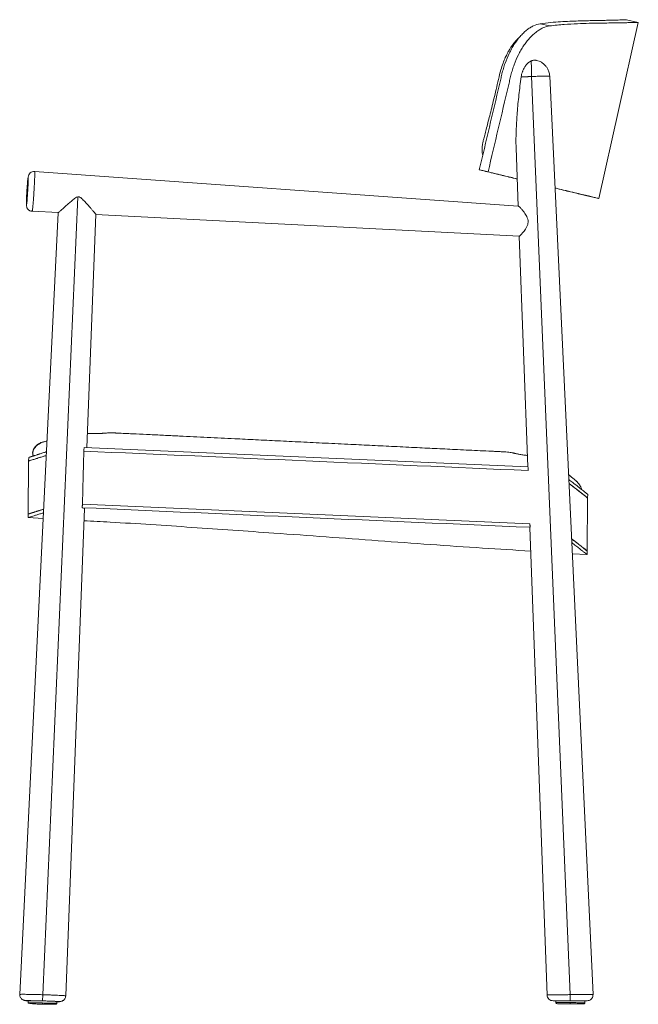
# Model space of a CAD drawing. Header units: millimetres. Extents: x -34 to 480, y -23 to 794.
import ezdxf

# ---------------------------------------------------------------- set-up
doc = ezdxf.new("R2010")
doc.units = ezdxf.units.MM

msp = doc.modelspace()

# ---------------------------------------------------------------- linework, layer by layer
at = {"color": 7, "linetype": 'Continuous', "lineweight": 15}
for p, q in [((479.89, 791.76), (470.02, 793.98)), ((398.41, 790.6), (406.36, 788.81)), ((447.08, 645.61), (479.83, 791.76)), ((391.34, 746.82), (423.27, -15.1)), ((442.33, -14.98), (406.39, 747.17)), ((378.43, 687.7), (380.21, 639.34)), ((-21.07, 667.68), (-22.11, 667.98)), ((380.29, 639.33), (-21.15, 668)), ((347.94, 669.42), (355.25, 667.78)), ((355.68, 667.62), (348.37, 669.26)), ((-14.34, -15.17), (14.67, 647.01)), ((437.27, 647.81), (447.14, 645.6)), ((-1.6, 633.77), (-33.42, -14.92)), ((-24.37, 635.26), (-24.1, 635.14)), ((-24.1, 635.14), (-23.06, 635.31)), ((-23.17, 635), (-1.44, 633.89)), ((-1.6, 633.78), (-1.6, 633.77)), ((22.26, 438.82), (29.72, 632.21)), ((29.42, 632.31), (381.16, 614.3)), ((381.12, 614.3), (388.14, 422.79)), ((388.33, 422.79), (19.92, 438.92)), ((-26.11, 427.73), (-26.41, 383.73)), ((-26.11, 427.73), (-25.96, 430.73)), ((437.52, 353.04), (437.8, 397.05)), ((437.97, 400.04), (437.8, 397.05)), ((4.72, -16.1), (20.31, 388.27)), ((18.57, 391.97), (389.94, 375.7)), ((-26.56, 380.73), (-26.41, 383.73)), ((-14.04, 380.05), (-26.56, 380.73)), ((389.99, 372.5), (404.21, -15.4)), ((437.52, 353.04), (437.35, 350.05)), ((437.35, 350.05), (425.08, 350.82)), ((-14.47, -20.28), (-14.34, -15.17)), ((423.27, -15.1), (423.27, -20.22)), ((-26.56, -20.15), (-26.58, -21.92)), ((-14.59, -23.03), (-14.4, -23.03)), ((-9.11, -23.07), (-8.79, -23.08)), ((-2.58, -22.13), (-2.57, -20.78)), ((411.48, -20.22), (411.47, -21.62)), ((423.46, -22.72), (423.47, -21.72)), ((435.47, -21.83), (435.48, -20.22))]:
    msp.add_line(p, q, dxfattribs=at)
at = {"color": 7, "linetype": 'Continuous', "lineweight": 15, "flags": 128}
msp.add_lwpolyline([(-26.56, -20.27), (-26.92, -20.23), (-27.06, -20.19), (-26.83, -20.16), (-26.26, -20.14), (-25.34, -20.13), (-24.12, -20.14), (-22.62, -20.15), (-20.89, -20.17), (-18.97, -20.21), (-16.93, -20.25), (-14.83, -20.3), (-12.71, -20.36), (-10.65, -20.42), (-8.7, -20.49), (-6.92, -20.56), (-5.36, -20.62), (-4.06, -20.69), (-3.07, -20.74), (-2.4, -20.8), (-2.09, -20.84), (-2.14, -20.88), (-2.54, -20.9), (-2.57, -20.9)], dxfattribs=at)
at = {"color": 7, "linetype": 'Continuous', "lineweight": 15}
msp.add_arc((-21.51, 663.02), 5, 85.92839, 176.50544, dxfattribs=at)
for points, knots in [([(470, 793.96), (470, 793.96), (470.02, 793.96), (469.3, 793.93), (467.93, 793.88), (465.88, 793.81), (463.19, 793.71), (460.4, 793.63), (457.22, 793.54), (453.65, 793.46), (448.72, 793.35), (443.15, 793.24), (436.94, 793.11), (430.22, 792.93), (423.06, 792.67), (415.45, 792.26), (407.3, 791.69), (401.37, 790.96), (398.41, 790.6)], [0, 0, 0, 0, 0.041571, 0.108589, 0.175492, 0.242511, 0.309414, 0.376317, 0.409763, 0.476666, 0.543628, 0.61059, 0.678038, 0.745486, 0.808843, 0.872198, 0.936103, 1, 1, 1, 1]), ([(398.41, 790.6), (396.58, 790.34), (394.72, 789.76), (391.9, 788.42), (390.96, 787.89), (389.06, 786.68), (388.13, 786.01), (386.29, 784.52), (385.38, 783.72), (383.59, 781.98), (382.71, 781.04), (380.11, 778.06), (378.49, 775.88), (376.22, 772.36), (375.49, 771.14), (374.43, 769.25), (374.08, 768.61), (373.41, 767.32), (373.08, 766.67), (371.49, 763.38), (370.35, 760.65), (369.09, 757.12), (368.84, 756.41), (368.37, 754.97), (368.14, 754.25), (367.49, 752.07), (367.09, 750.61), (366.64, 748.76), (366.56, 748.39), (366.38, 747.66), (366.12, 746.55), (365.51, 743.97), (359.42, 718.13), (353.51, 693.04), (347.94, 669.42)], [0, 0, 0, 0, 0.0625, 0.0625, 0.09375, 0.09375, 0.125, 0.125, 0.15625, 0.15625, 0.1875, 0.1875, 0.25, 0.25, 0.28125, 0.28125, 0.296875, 0.296875, 0.3125, 0.3125, 0.375, 0.375, 0.390625, 0.390625, 0.40625, 0.40625, 0.4375, 0.4375, 0.445313, 0.445313, 0.453125, 0.46875, 0.5, 1, 1, 1, 1]), ([(406.36, 788.81), (404.53, 788.58), (402.67, 788.03), (399.84, 786.75), (398.89, 786.24), (397.46, 785.37), (396.99, 785.06), (396.04, 784.41), (395.57, 784.07), (393.24, 782.28), (391.43, 780.59), (389.24, 778.17), (388.8, 777.67), (387.94, 776.65), (387.52, 776.12), (386.28, 774.52), (385.48, 773.41), (383.93, 771.09), (383.18, 769.9), (381.74, 767.41), (381.04, 766.12), (379.07, 762.19), (377.89, 759.47), (376.34, 755.24), (375.86, 753.81), (375.18, 751.63), (374.97, 750.9), (374.56, 749.43), (374.36, 748.69), (373.99, 747.21), (373.82, 746.47), (373.47, 744.98), (372.94, 742.76), (366.81, 716.77), (360.85, 691.54), (355.25, 667.78)], [0, 0, 0, 0, 0.0625, 0.0625, 0.09375, 0.09375, 0.109375, 0.109375, 0.125, 0.125, 0.1875, 0.1875, 0.203125, 0.203125, 0.21875, 0.21875, 0.25, 0.25, 0.28125, 0.28125, 0.3125, 0.3125, 0.375, 0.375, 0.40625, 0.40625, 0.421875, 0.421875, 0.4375, 0.4375, 0.453125, 0.453125, 0.46875, 0.5, 1, 1, 1, 1]), ([(479.78, 791.78), (479.76, 791.77), (479.7, 791.77), (478.8, 791.74), (477.24, 791.69), (474.99, 791.63), (472.07, 791.55), (468.49, 791.46), (464.28, 791.38), (459.46, 791.3), (453.99, 791.23), (447.31, 791.13), (439.22, 790.98), (429.44, 790.67), (420.36, 790.18), (412.56, 789.55), (408.43, 789.06), (406.36, 788.81)], [0, 0, 0, 0, 0.055464, 0.122909, 0.189889, 0.256868, 0.324312, 0.391756, 0.457988, 0.524219, 0.590908, 0.657596, 0.742458, 0.827584, 0.9136, 0.956801, 1, 1, 1, 1]), ([(381.8, 779.97), (381.7, 779.89), (381.07, 779.36), (379.85, 778.17), (378.17, 776.36), (376.54, 774.38), (375.19, 772.55), (374.25, 771.16), (373.49, 769.98), (372.5, 768.35), (371.11, 765.86), (369.37, 762.27), (367.5, 757.71), (365.51, 751.7), (363.83, 744.32), (361.94, 736.24), (360.06, 728.39), (358.28, 721.14), (356.62, 714.52), (355.08, 708.53), (353.69, 703.14), (352.46, 698.46), (351.59, 695.14), (350.98, 692.73), (350.63, 690.91), (350.42, 689.05), (350.32, 687.44), (350.29, 685.64), (350.38, 683.51), (350.61, 681.98), (350.73, 681.24)], [0, 0, 0, 0, 0.004145, 0.025285, 0.050451, 0.07966, 0.102138, 0.117302, 0.128674, 0.143774, 0.173762, 0.212262, 0.259045, 0.314042, 0.390483, 0.470962, 0.547094, 0.616988, 0.680818, 0.738729, 0.790836, 0.837238, 0.875233, 0.887123, 0.909747, 0.92704, 0.939561, 0.956179, 0.978812, 1, 1, 1, 1]), ([(395.4, 760.14), (395.19, 760.2), (394.41, 760.4), (393.26, 760.34), (392.16, 760.12), (391.59, 759.95), (391.27, 759.83), (391.11, 759.77), (391.02, 759.73)], [0, 0, 0, 0, 0.1534712, 0.5705357, 0.7842998, 0.8920155, 0.9459907, 1, 1, 1, 1]), ([(406.39, 747.17), (406.24, 748.4), (405.97, 750.64), (404.68, 753.41), (403.37, 755.23), (402.3, 756.36), (401.52, 757.1), (400.91, 757.64), (399.65, 758.54), (397.81, 759.56), (396.18, 759.92), (395.39, 760.1)], [0, 0, 0, 0, 0.198781, 0.363631, 0.486857, 0.576601, 0.612815, 0.661683, 0.731268, 0.870456, 1, 1, 1, 1]), ([(382.64, 746.42), (382.74, 747.18), (382.89, 747.93), (383.25, 749.4), (383.47, 750.13), (383.85, 751.21), (383.99, 751.56), (384.28, 752.25), (384.43, 752.58), (384.91, 753.57), (385.26, 754.2), (385.83, 755.1), (386.03, 755.39), (386.43, 755.94), (386.63, 756.21), (387.27, 756.97), (387.71, 757.44), (388.4, 758.07), (388.63, 758.26), (389.1, 758.63), (389.34, 758.8), (390.05, 759.27), (390.53, 759.53), (391.02, 759.73)], [0, 0, 0, 0, 0.125, 0.125, 0.25, 0.25, 0.3125, 0.3125, 0.375, 0.375, 0.5, 0.5, 0.5625, 0.5625, 0.625, 0.625, 0.75, 0.75, 0.8125, 0.8125, 0.875, 0.875, 1, 1, 1, 1]), ([(391.34, 746.82), (391.31, 748.08), (391.28, 749.41), (391.23, 751.39), (391.21, 752.05), (391.18, 753.33), (391.16, 753.96), (391.14, 755.16), (391.12, 755.73), (391.1, 756.78), (391.08, 757.27), (391.06, 758.15), (391.05, 758.54), (391.04, 759.22), (391.03, 759.5), (391.02, 759.73)], [0, 0, 0, 0, 0.25, 0.25, 0.375, 0.375, 0.5, 0.5, 0.625, 0.625, 0.75, 0.75, 0.875, 0.875, 1, 1, 1, 1]), ([(382.64, 746.42), (382, 741.47), (380.71, 731.56), (379.38, 717.31), (378.64, 705.85), (378.37, 697.22), (378.29, 691.85), (378.43, 688.72), (378.47, 687.7)], [0, 0, 0, 0, 0.250617, 0.501781, 0.723227, 0.834372, 0.945726, 1, 1, 1, 1]), ([(391.34, 746.82), (391.21, 746.82), (390.92, 746.8), (390.45, 746.78), (389.89, 746.76), (389.24, 746.73), (388.49, 746.7), (387.66, 746.66), (386.78, 746.62), (385.92, 746.58), (385.12, 746.55), (384.4, 746.51), (383.74, 746.48), (383.16, 746.45), (382.81, 746.43), (382.64, 746.42)], [0, 0, 0, 0, 0.041507, 0.092432, 0.153089, 0.223829, 0.305023, 0.397051, 0.500271, 0.599404, 0.692637, 0.779593, 0.85996, 0.933492, 1, 1, 1, 1]), ([(-27.91, 640.3), (-27.95, 640.3), (-27.98, 640.61), (-27.99, 641.76), (-27.97, 643.48), (-27.86, 646.03), (-27.73, 648.82), (-27.64, 650.33), (-27.46, 653.34), (-27.36, 654.85), (-27.15, 657.63), (-26.94, 660.18), (-26.76, 661.88), (-26.61, 663.03), (-26.54, 663.33), (-26.5, 663.32)], [0, 0, 0, 0, 0.125, 0.125, 0.25, 0.375, 0.375, 0.5, 0.5, 0.625, 0.625, 0.75, 0.875, 0.875, 1, 1, 1, 1]), ([(-26.5, 663.32), (-26.45, 663.32), (-26.42, 663.02), (-26.41, 661.86), (-26.43, 660.15), (-26.54, 657.59), (-26.67, 654.8), (-26.76, 653.3), (-26.94, 650.28), (-27.04, 648.78), (-27.25, 646), (-27.46, 643.44), (-27.64, 641.74), (-27.8, 640.59), (-27.86, 640.3), (-27.91, 640.3)], [0, 0, 0, 0, 0.125, 0.125, 0.25, 0.375, 0.375, 0.5, 0.5, 0.625, 0.625, 0.75, 0.875, 0.875, 1, 1, 1, 1]), ([(-21.15, 668), (-21.12, 668), (-21.08, 667.99), (-21.07, 667.68), (-21.07, 667.68)], [0, 0, 0, 0, 0.99872, 1, 1, 1, 1]), ([(348.37, 669.26), (348.28, 669.29), (348.14, 669.33), (348, 669.39), (347.94, 669.42)], [-7.7922728, -7.7922728, -7.7922728, -7.7922728, -7.3719817, -7.0945118, -7.0945118, -7.0945118, -7.0945118]), ([(348.37, 669.26), (352.61, 668.23), (361.08, 666.17), (371.37, 663.68), (377.14, 662.28), (379.38, 661.74)], [0, 0, 0, 0, 0.378901, 0.757791, 1, 1, 1, 1]), ([(355.68, 667.62), (359.9, 666.6), (368.23, 664.58), (375.7, 662.77), (379.38, 661.88)], [0, 0, 0, 0, 0.506864, 1, 1, 1, 1]), ([(410.77, 654.32), (413.21, 653.73), (418.6, 652.43), (425.62, 650.75), (432.12, 649.19), (437.5, 647.91), (441.74, 646.89), (444.8, 646.16), (446.53, 645.75), (447.25, 645.58), (447.06, 645.62), (447.04, 645.62)], [0, 0, 0, 0, 0.1037943, 0.2287733, 0.3536582, 0.4821179, 0.610679, 0.7391411, 0.865121, 0.9911939, 1, 1, 1, 1]), ([(410.78, 654.17), (413.08, 653.62), (417.84, 652.47), (423.72, 651.06), (428.26, 649.97), (431.55, 649.18), (434.16, 648.56), (436.14, 648.08), (437.25, 647.82), (437.21, 647.83), (437.2, 647.83)], [0, 0, 0, 0, 0.135432, 0.28041, 0.42528, 0.530479, 0.635843, 0.776614, 0.917482, 1, 1, 1, 1]), ([(14.67, 647.01), (14.04, 646.73), (12.27, 645.93), (9.87, 643.77), (7.08, 641.44), (4.47, 639.12), (2.39, 637.28), (0.82, 635.89), (-0.22, 634.98), (-0.98, 634.3), (-1.42, 633.9), (-1.62, 633.73), (-1.58, 633.76), (-1.57, 633.77)], [0, 0, 0, 0, 0.0712458, 0.2020622, 0.3358521, 0.4664756, 0.6009781, 0.6850607, 0.7711483, 0.8418858, 0.9145632, 0.9853722, 1, 1, 1, 1]), ([(29.69, 632.21), (29.69, 632.22), (29.75, 632.26), (29.21, 633.01), (27.99, 634.55), (26.4, 636.43), (24.53, 638.6), (22.17, 641.25), (19.86, 643.76), (17.88, 645.68), (16.63, 646.7), (15.46, 647.11), (14.93, 647.04), (14.67, 647.01)], [0, 0, 0, 0, 0.0253395, 0.1555941, 0.2924487, 0.398234, 0.5070195, 0.654053, 0.805245, 0.8748731, 0.9448491, 0.9728398, 1, 1, 1, 1]), ([(-23.17, 635), (-23.77, 635.03), (-24.4, 635.17), (-25.31, 635.59), (-25.6, 635.76), (-26.15, 636.17), (-26.41, 636.4), (-26.88, 636.92), (-27.08, 637.21), (-27.42, 637.8), (-27.56, 638.12), (-27.87, 639.06), (-27.94, 639.71), (-27.91, 640.3)], [0, 0, 0, 0, 0.25, 0.25, 0.375, 0.375, 0.5, 0.5, 0.625, 0.625, 0.75, 0.75, 1, 1, 1, 1]), ([(381.16, 614.3), (381.23, 614.32), (381.36, 614.37), (381.95, 614.89), (383.15, 616.14), (384.8, 618.12), (386.3, 620.23), (387.48, 622.25), (388.39, 624.68), (388.5, 627.32), (387.84, 629.61), (386.9, 631.53), (385.71, 633.4), (384.32, 635.25), (383.01, 636.79), (381.96, 637.93), (381.01, 638.86), (380.48, 639.29), (380.32, 639.33), (380.29, 639.33)], [0, 0, 0, 0, 0.043385, 0.088184, 0.175695, 0.271488, 0.328416, 0.386924, 0.45051, 0.514708, 0.569851, 0.620482, 0.672426, 0.739954, 0.809437, 0.856568, 0.904847, 0.983948, 1, 1, 1, 1]), ([(387.79, 432.32), (387.43, 432.37), (385.85, 432.56), (383.2, 432.94), (380.84, 433.35), (379.37, 433.64), (378.67, 433.78), (378, 433.93), (377.33, 434.09), (376.66, 434.24), (375.79, 434.46), (374.53, 434.74), (372.44, 435.04), (370.07, 435.27), (367.9, 435.39), (366.09, 435.48), (364.53, 435.55), (362.95, 435.63), (361.35, 435.7), (359.72, 435.78), (355.47, 435.98), (348.74, 436.31), (339.36, 436.76), (327.49, 437.33), (313.13, 438.02), (295.63, 438.88), (277.66, 439.75), (259.29, 440.65), (240.19, 441.59), (220.46, 442.54), (200.2, 443.53), (180.93, 444.47), (162.61, 445.36), (146.94, 446.13), (133.57, 446.79), (122.17, 447.35), (110.7, 447.91), (99.11, 448.47), (87.11, 449.05), (75.09, 449.62), (62.87, 450.2), (53.8, 450.63), (48.43, 450.88), (46.96, 450.95), (46.25, 450.98), (44.76, 451.04), (42.56, 451.09), (40.12, 451.08), (38.6, 451), (37.73, 450.91), (37.02, 450.85), (36.32, 450.79), (35.6, 450.75), (34.02, 450.66), (31.66, 450.58), (28.45, 450.53), (26.18, 450.53), (24.57, 450.54), (23.62, 450.54), (22.99, 450.55), (22.71, 450.55)], [0, 0, 0, 0, 0.0032238, 0.0137565, 0.02519, 0.0278809, 0.0306169, 0.0334054, 0.0362627, 0.039164, 0.0421098, 0.0483055, 0.0549958, 0.0619934, 0.0680871, 0.0721545, 0.0762723, 0.0804322, 0.0846521, 0.088935, 0.0932796, 0.118276, 0.1421726, 0.167423, 0.212194, 0.2557213, 0.3059237, 0.3543731, 0.401073, 0.4571386, 0.5105809, 0.5614248, 0.6096604, 0.6554931, 0.6853485, 0.7153939, 0.7456287, 0.7760538, 0.8070452, 0.8404874, 0.8711313, 0.9037482, 0.9122245, 0.9136625, 0.9153358, 0.9178646, 0.9254548, 0.9328527, 0.9401698, 0.9442371, 0.9478239, 0.9513054, 0.9546953, 0.9579938, 0.9722964, 0.9825642, 0.9914382, 0.9944019, 0.9975787, 1, 1, 1, 1]), ([(-11.61, 444.25), (-13.07, 443.92), (-15.59, 443.35), (-18.73, 441.54), (-20.94, 439.44), (-22.39, 437), (-22.84, 434.74), (-22.73, 433.14), (-22.36, 432.57), (-22.27, 432.43)], [0, 0, 0, 0, 0.246524, 0.425874, 0.592864, 0.747313, 0.887212, 0.972428, 1, 1, 1, 1]), ([(-10.89, 444.41), (-11.41, 444.27), (-12.49, 444), (-13.96, 443.53), (-15.25, 443.05), (-16.3, 442.59), (-17.09, 442.2), (-17.66, 441.87), (-18.07, 441.62), (-18.35, 441.43), (-18.55, 441.28), (-18.63, 441.22), (-18.67, 441.18), (-18.74, 441.13), (-18.83, 441.06), (-18.97, 440.93), (-19.19, 440.75), (-19.62, 440.35), (-20.22, 439.72), (-21.14, 438.59), (-21.85, 437.36), (-22.36, 436.08), (-22.63, 434.93), (-22.68, 433.82), (-22.51, 432.78), (-22.21, 432.24), (-22.06, 431.96)], [0, 0, 0, 0, 0.122201, 0.247877, 0.35481, 0.442906, 0.512075, 0.551489, 0.580211, 0.598302, 0.603474, 0.605177, 0.605844, 0.606419, 0.609327, 0.6116, 0.615653, 0.62293, 0.640205, 0.659596, 0.708147, 0.74972, 0.799525, 0.858073, 0.925731, 1, 1, 1, 1]), ([(-10.88, 444.42), (-11.02, 444.39), (-11.37, 444.32), (-11.62, 444.26), (-11.6, 444.27), (-11.59, 444.27)], [0, 0, 0, 0, 0.296544, 0.746947, 1, 1, 1, 1]), ([(-11.33, 435.37), (-11.4, 435.34), (-11.55, 435.3), (-11.85, 435.2), (-12.16, 435.1), (-12.69, 434.93), (-13.65, 434.63), (-15.05, 434.18), (-16.22, 433.81), (-16.91, 433.59), (-17.15, 433.51), (-17.39, 433.44), (-17.63, 433.36), (-17.86, 433.29), (-18.1, 433.21), (-18.32, 433.14), (-18.55, 433.07), (-18.88, 432.97), (-19.58, 432.74), (-20.28, 432.52), (-20.8, 432.36), (-21.03, 432.29), (-21.21, 432.23), (-21.39, 432.17), (-21.56, 432.12), (-21.73, 432.06), (-21.9, 432.01), (-22.06, 431.96), (-22.22, 431.91), (-22.38, 431.86), (-22.53, 431.81), (-22.68, 431.76), (-22.86, 431.71), (-23.01, 431.66), (-23.15, 431.62), (-23.28, 431.57), (-23.42, 431.53), (-23.54, 431.49), (-23.67, 431.45), (-23.79, 431.41), (-23.91, 431.37), (-24.03, 431.34), (-24.14, 431.3), (-24.25, 431.27), (-24.35, 431.24), (-24.46, 431.2), (-24.58, 431.16), (-24.67, 431.13), (-24.77, 431.11), (-24.85, 431.08), (-24.94, 431.05), (-25.02, 431.03), (-25.1, 431), (-25.17, 430.98), (-25.24, 430.95), (-25.31, 430.93), (-25.38, 430.91), (-25.44, 430.89), (-25.5, 430.88), (-25.55, 430.86), (-25.6, 430.84), (-25.65, 430.83), (-25.69, 430.81), (-25.74, 430.8), (-25.78, 430.79), (-25.81, 430.77), (-25.86, 430.76), (-25.94, 430.74), (-25.95, 430.73), (-25.96, 430.73)], [0, 0, 0, 0, 0.0073344, 0.0153671, 0.0314325, 0.0394652, 0.0715961, 0.1358586, 0.2001281, 0.2161935, 0.2242262, 0.232259, 0.2483244, 0.2563571, 0.2643898, 0.2804552, 0.2884879, 0.2965206, 0.3286515, 0.392914, 0.4089794, 0.4170121, 0.4330776, 0.4411103, 0.449143, 0.4652084, 0.4732411, 0.4812738, 0.4973392, 0.5053719, 0.5134046, 0.52947, 0.5375027, 0.5535682, 0.5616009, 0.5696336, 0.585699, 0.5937317, 0.6017644, 0.6178298, 0.6258625, 0.6338952, 0.6499606, 0.6579933, 0.666026, 0.6820915, 0.6901242, 0.7061896, 0.7142223, 0.722255, 0.7383204, 0.7463531, 0.7543858, 0.7704512, 0.778484, 0.7865167, 0.8025821, 0.8106148, 0.8186475, 0.8347129, 0.8427456, 0.8507783, 0.8668437, 0.8748764, 0.8909419, 0.8989746, 0.9070073, 0.9391382, 1, 1, 1, 1]), ([(19.68, 435.94), (19.55, 430.37), (19.41, 424.8), (19.27, 419.24), (19.16, 414.69), (19.04, 410.15), (18.93, 405.6), (18.81, 401.06), (18.69, 396.51), (18.57, 391.97)], [0, 0, 0, 0, 0.01671019, 0.01671019, 0.01671019, 0.03034945, 0.03034945, 0.03034945, 0.04398871, 0.04398871, 0.04398871, 0.04398871]), ([(19.92, 438.92), (19.9, 438.67), (19.88, 438.43), (19.86, 438.18), (19.83, 437.8), (19.8, 437.43), (19.77, 437.06), (19.74, 436.69), (19.71, 436.31), (19.68, 435.94)], [0, 0, 0, 0, 0.000750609, 0.000750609, 0.000750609, 0.001876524, 0.001876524, 0.001876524, 0.003002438, 0.003002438, 0.003002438, 0.003002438]), ([(-25.66, 427.87), (-25.7, 427.86), (-26.08, 427.74), (-26.09, 427.74), (-26.11, 427.73)], [0, 0, 0, 0, 0.123002, 1, 1, 1, 1]), ([(-25.25, 428), (-25.36, 427.97), (-25.61, 427.89), (-25.64, 427.88), (-25.66, 427.87)], [0, 0, 0, 0, 0.435967, 1, 1, 1, 1]), ([(-11.48, 432.37), (-11.75, 432.28), (-13.33, 431.78), (-15.74, 431.01), (-18.67, 430.08), (-21.23, 429.27), (-23.33, 428.61), (-24.71, 428.17), (-25.12, 428.04), (-25.25, 428)], [0, 0, 0, 0, 0.03578, 0.201472, 0.367448, 0.533424, 0.724996, 0.916568, 1, 1, 1, 1]), ([(-11.48, 432.37), (-12.36, 432.09), (-14.36, 431.45), (-17.67, 430.4), (-21.2, 429.28), (-22.94, 428.73), (-23.81, 428.46)], [0, 0, 0, 0, 0.151834, 0.345644, 0.672656, 1, 1, 1, 1]), ([(388.5, 419.81), (388.47, 420.31), (388.44, 420.8), (388.42, 421.3), (388.4, 421.55), (388.39, 421.8), (388.37, 422.04), (388.36, 422.29), (388.34, 422.54), (388.33, 422.79)], [0, 0, 0, 0, 0.001506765, 0.001506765, 0.001506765, 0.00226015, 0.00226015, 0.00226015, 0.003013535, 0.003013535, 0.003013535, 0.003013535]), ([(433.02, 403.95), (433, 404.03), (432.94, 404.29), (432.71, 404.92), (432.37, 405.71), (432.02, 406.42), (431.73, 406.94), (431.45, 407.44), (431.17, 407.88), (430.91, 408.26), (430.67, 408.59), (430.44, 408.91), (430.1, 409.33), (429.72, 409.78), (429.28, 410.26), (428.88, 410.66), (428.44, 411.08), (427.48, 411.98), (425.94, 413.31), (423.95, 414.91), (422.57, 415.98), (421.99, 416.44)], [0, 0, 0, 0, 0.0120088, 0.0421706, 0.0641319, 0.0728989, 0.0803325, 0.0871723, 0.0923874, 0.0981386, 0.1051163, 0.1137176, 0.1241546, 0.1503921, 0.184588, 0.2358429, 0.2917568, 0.3480875, 0.5812411, 0.8222644, 1, 1, 1, 1]), ([(437.97, 400.04), (437.97, 400.04), (437.95, 400.06), (437.57, 400.36), (436.23, 401.43), (433.75, 403.38), (430.19, 406.16), (426.38, 409.13), (423.31, 411.46), (422.18, 412.31)], [0, 0, 0, 0, 0.033661, 0.168319, 0.348234, 0.528222, 0.70814, 0.892869, 1, 1, 1, 1]), ([(437.8, 397.05), (437.75, 397.08), (437.66, 397.16), (436.92, 397.75), (435.72, 398.7), (434.17, 399.93), (432.39, 401.33), (430.49, 402.82), (428.31, 404.52), (425.83, 406.44), (423.83, 407.99), (422.57, 408.94), (422.33, 409.13)], [0, 0, 0, 0, 0.124026, 0.248145, 0.372547, 0.497041, 0.592866, 0.688732, 0.784721, 0.88075, 0.977219, 1, 1, 1, 1]), ([(437.54, 397.26), (437.49, 397.29), (437.33, 397.42), (436.46, 398.11), (434.96, 399.31), (432.85, 400.97), (430.18, 403.07), (426.83, 405.67), (424.18, 407.72), (422.49, 409), (422.33, 409.13)], [0, 0, 0, 0, 0.06207, 0.212913, 0.363756, 0.515122, 0.666489, 0.824817, 0.983146, 1, 1, 1, 1]), ([(-13.81, 384.77), (-14.61, 384.52), (-16.57, 383.89), (-19.13, 383.08), (-21.7, 382.27), (-23.81, 381.6), (-25.39, 381.1), (-26.37, 380.79), (-26.49, 380.75), (-26.56, 380.73)], [0, 0, 0, 0, 0.095319, 0.23215, 0.36898, 0.526558, 0.684135, 0.842068, 1, 1, 1, 1]), ([(-13.66, 387.77), (-13.72, 387.75), (-14.37, 387.54), (-15.53, 387.17), (-16.7, 386.8), (-17.45, 386.57), (-17.81, 386.45), (-18.11, 386.36), (-18.34, 386.28), (-18.57, 386.21), (-18.8, 386.14), (-19.02, 386.07), (-19.36, 385.96), (-20.05, 385.74), (-20.75, 385.52), (-21.27, 385.35), (-21.45, 385.3), (-21.63, 385.24), (-21.81, 385.18), (-22.03, 385.11), (-22.2, 385.06), (-22.37, 385.01), (-22.53, 384.96), (-22.69, 384.91), (-22.84, 384.86), (-23, 384.81), (-23.15, 384.76), (-23.29, 384.71), (-23.44, 384.67), (-23.58, 384.63), (-23.71, 384.58), (-23.85, 384.54), (-23.98, 384.5), (-24.13, 384.45), (-24.26, 384.41), (-24.37, 384.37), (-24.49, 384.34), (-24.6, 384.3), (-24.71, 384.27), (-24.82, 384.23), (-24.92, 384.2), (-25.02, 384.17), (-25.11, 384.14), (-25.2, 384.11), (-25.29, 384.08), (-25.38, 384.06), (-25.46, 384.03), (-25.54, 384.01), (-25.61, 383.98), (-25.68, 383.96), (-25.77, 383.93), (-25.83, 383.91), (-25.89, 383.89), (-25.95, 383.88), (-26, 383.86), (-26.05, 383.84), (-26.1, 383.83), (-26.15, 383.81), (-26.19, 383.8), (-26.22, 383.79), (-26.26, 383.78), (-26.31, 383.76), (-26.39, 383.74), (-26.4, 383.73), (-26.41, 383.73)], [0, 0, 0, 0, 0.006472, 0.07534, 0.144215, 0.161432, 0.178648, 0.195865, 0.204473, 0.213082, 0.230298, 0.238907, 0.247515, 0.281949, 0.350816, 0.368033, 0.376641, 0.385249, 0.402466, 0.411074, 0.428291, 0.436899, 0.445508, 0.462725, 0.471333, 0.479941, 0.497158, 0.505766, 0.514375, 0.531591, 0.5402, 0.548808, 0.566025, 0.574633, 0.59185, 0.600458, 0.609066, 0.626283, 0.634891, 0.6435, 0.660716, 0.669325, 0.677933, 0.69515, 0.703758, 0.712366, 0.729583, 0.738191, 0.7468, 0.764016, 0.772625, 0.789841, 0.79845, 0.807058, 0.824275, 0.832883, 0.841491, 0.858708, 0.867316, 0.875925, 0.893141, 0.90175, 0.936183, 1, 1, 1, 1]), ([(-26.41, 383.73), (-26.4, 383.73), (-26.38, 383.74), (-26.25, 383.78), (-26.07, 383.84), (-25.87, 383.9), (-25.43, 384.04), (-24.68, 384.28), (-23.29, 384.72), (-21.49, 385.28), (-19.3, 385.98), (-17.36, 386.59), (-15.75, 387.1), (-14.81, 387.4), (-14.04, 387.65), (-13.72, 387.75), (-13.66, 387.77)], [0, 0, 0, 0, 0.062519, 0.125038, 0.156298, 0.218817, 0.250076, 0.375119, 0.500161, 0.625248, 0.750469, 0.875734, 0.905138, 0.963947, 0.99335, 1, 1, 1, 1]), ([(18.57, 391.97), (18.55, 391.72), (18.53, 391.47), (18.52, 391.22), (18.5, 390.97), (18.48, 390.72), (18.46, 390.47), (18.43, 389.98), (18.39, 389.48), (18.35, 388.98)], [0, 0, 0, 0, 0.000750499, 0.000750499, 0.000750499, 0.001500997, 0.001500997, 0.001500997, 0.00300188, 0.00300188, 0.00300188, 0.00300188]), ([(18.35, 388.98), (18.75, 388.9), (19.56, 388.72), (20.21, 388.48), (20.26, 388.33), (20.29, 388.27)], [0, 0, 0, 0, 0.344634, 0.689271, 1, 1, 1, 1]), ([(390.7, 352.97), (377.37, 353.79), (335.14, 356.38), (264.08, 361.59), (183.67, 367.5), (109.46, 372.72), (56.95, 376.23), (27.1, 377.82), (19.92, 378.21)], [0, 0, 0, 0, 0.107828, 0.34153, 0.575183, 0.758661, 0.942014, 1, 1, 1, 1]), ([(390.09, 372.73), (390.07, 373.22), (390.04, 373.72), (390.02, 374.21), (390, 374.46), (389.99, 374.71), (389.98, 374.96), (389.97, 375.2), (389.95, 375.45), (389.94, 375.7)], [0, 0, 0, 0, 0.001505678, 0.001505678, 0.001505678, 0.002258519, 0.002258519, 0.002258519, 0.003011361, 0.003011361, 0.003011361, 0.003011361]), ([(437.52, 353.04), (437.52, 353.05), (437.5, 353.06), (437.12, 353.36), (435.77, 354.43), (433.31, 356.38), (429.72, 359.18), (426.75, 361.5), (424.68, 363.07), (424.5, 363.21)], [0, 0, 0, 0, 0.036998, 0.185006, 0.382756, 0.580587, 0.778342, 0.980362, 1, 1, 1, 1]), ([(437.52, 353.04), (437.48, 353.08), (437.38, 353.15), (436.65, 353.74), (435.47, 354.67), (433.94, 355.88), (432.16, 357.27), (430.26, 358.76), (428.06, 360.47), (426.14, 361.96), (424.85, 362.94), (424.5, 363.21)], [0, 0, 0, 0, 0.1343788, 0.2688584, 0.4036398, 0.5385214, 0.6437144, 0.7489538, 0.8543301, 0.9597513, 1, 1, 1, 1]), ([(437.35, 350.05), (437.35, 350.05), (437.33, 350.07), (437.01, 350.33), (436.03, 351.1), (434.5, 352.32), (432.42, 353.96), (429.71, 356.09), (427.13, 358.1), (425.22, 359.57), (424.65, 360.01)], [0, 0, 0, 0, 0.037017, 0.185101, 0.333249, 0.481398, 0.630059, 0.778722, 0.933488, 1, 1, 1, 1]), ([(-33.42, -14.92), (-33.4, -15.42), (-33.36, -16.39), (-32.82, -17.65), (-32.1, -18.58), (-31.35, -19.2), (-30.57, -19.62), (-29.91, -19.8), (-28.99, -19.97), (-28.11, -20.06), (-27.64, -20.1)], [0, 0, 0, 0, 0.118551, 0.230497, 0.332351, 0.424759, 0.51206, 0.648365, 0.812361, 1, 1, 1, 1]), ([(-1.31, -20.79), (-0.88, -20.77), (0.11, -20.74), (0.95, -20.63), (1.68, -20.44), (2.36, -20.13), (3.14, -19.59), (3.91, -18.72), (4.54, -17.53), (4.66, -16.58), (4.72, -16.1)], [0, 0, 0, 0, 0.172323, 0.392048, 0.484043, 0.573572, 0.667128, 0.769339, 0.881298, 1, 1, 1, 1]), ([(404.21, -15.4), (404.3, -16.01), (404.48, -17.29), (405.65, -18.9), (407.31, -20.01), (408.59, -20.15), (409.21, -20.22)], [0, 0, 0, 0, 0.240654, 0.50009, 0.759478, 1, 1, 1, 1]), ([(437.33, -20.22), (437.98, -20.15), (438.97, -20.04), (440.17, -19.38), (440.98, -18.7), (441.62, -17.85), (442.23, -16.63), (442.29, -15.63), (442.33, -14.98)], [0, 0, 0, 0, 0.238803, 0.367943, 0.500005, 0.632065, 0.761201, 1, 1, 1, 1]), ([(-26.58, -21.92), (-26.53, -21.98), (-26.43, -22.1), (-25.67, -22.3), (-24.5, -22.49), (-22.92, -22.66), (-21.05, -22.81), (-18.97, -22.92), (-16.79, -23), (-15.31, -23.02), (-14.59, -23.03)], [0, 0, 0, 0, 0.12878, 0.257245, 0.384945, 0.51149, 0.636497, 0.759657, 0.880847, 1, 1, 1, 1]), ([(-14.58, -22.03), (-14.58, -22.15), (-14.58, -22.27), (-14.58, -22.52), (-14.58, -22.64), (-14.58, -22.83), (-14.58, -22.91), (-14.59, -23.01), (-14.59, -23.03), (-14.59, -23.03)], [0, 0, 0, 0, 0.25, 0.25, 0.5, 0.5, 0.75, 0.75, 1, 1, 1, 1]), ([(-14.59, -23.03), (-13.85, -23.03), (-12.37, -23.04), (-10.35, -23.06), (-9.27, -23.07), (-8.79, -23.08)], [0, 0, 0, 0, 0.3570218, 0.720156, 1, 1, 1, 1]), ([(-8.79, -23.08), (-8.69, -23.08), (-7.94, -23.09), (-6.77, -23.1), (-5.38, -23.11), (-4.36, -23.12), (-4, -23.12), (-3.83, -23.12)], [0, 0, 0, 0, 0.04093, 0.28403, 0.527118, 0.770183, 1, 1, 1, 1]), ([(-3.83, -23.11), (-3.74, -23.11), (-3.55, -23.13), (-3.18, -23.02), (-2.85, -22.81), (-2.62, -22.48), (-2.59, -22.25), (-2.58, -22.13)], [0, 0, 0, 0, 0.188062, 0.382565, 0.586632, 0.794989, 1, 1, 1, 1]), ([(409.21, -20.22), (409.18, -20.22), (409.52, -20.22), (410.9, -20.22), (411.94, -20.22), (414.55, -20.22), (416.12, -20.22), (419.55, -20.22), (421.41, -20.22), (423.27, -20.22)], [0, 0, 0, 0, 0.25, 0.25, 0.5, 0.5, 0.75, 0.75, 1, 1, 1, 1]), ([(411.47, -21.61), (411.48, -21.73), (411.5, -21.96), (411.73, -22.29), (412.15, -22.58), (412.48, -22.59), (412.69, -22.6)], [0, 0, 0, 0, 0.209336, 0.422084, 0.630451, 1, 1, 1, 1]), ([(412.69, -22.62), (412.86, -22.62), (413.22, -22.63), (414.25, -22.64), (415.64, -22.65), (416.81, -22.66), (417.56, -22.67), (417.67, -22.67)], [0, 0, 0, 0, 0.234857, 0.476348, 0.71786, 0.959366, 1, 1, 1, 1]), ([(417.67, -22.66), (418.14, -22.67), (419.22, -22.67), (421.25, -22.69), (422.72, -22.71), (423.46, -22.72)], [0, 0, 0, 0, 0.279873, 0.642981, 1, 1, 1, 1]), ([(423.27, -20.22), (426.92, -20.22), (430.54, -20.22), (434.43, -20.22), (435.48, -20.22), (436.91, -20.22), (437.3, -20.22), (437.33, -20.22)], [0, 0, 0, 0, 0.5, 0.5, 0.75, 0.75, 1, 1, 1, 1]), ([(423.46, -22.72), (424.19, -22.72), (425.67, -22.73), (427.69, -22.75), (428.78, -22.76), (429.25, -22.77)], [0, 0, 0, 0, 0.357014, 0.720116, 1, 1, 1, 1]), ([(429.25, -22.77), (429.36, -22.77), (430.1, -22.78), (431.28, -22.79), (432.66, -22.8), (433.69, -22.81), (434.04, -22.81), (434.21, -22.81)], [0, 0, 0, 0, 0.0408965, 0.2839932, 0.5270935, 0.770175, 1, 1, 1, 1]), ([(434.21, -22.8), (434.3, -22.8), (434.5, -22.82), (434.87, -22.71), (435.19, -22.5), (435.42, -22.17), (435.45, -21.94), (435.47, -21.82)], [0, 0, 0, 0, 0.188017, 0.382529, 0.586606, 0.794975, 1, 1, 1, 1])]:
    msp.add_open_spline(points, degree=3, knots=knots, dxfattribs=at)
at = {"color": 8, "linetype": 'Continuous', "lineweight": 15}
for points, knots in [([(406.36, 747.17), (406.37, 747.17), (406.41, 747.19), (406.26, 747.2), (405.99, 747.22), (405.48, 747.23), (404.69, 747.22), (403.71, 747.21), (402.75, 747.19), (401.92, 747.18), (401.01, 747.15), (400.11, 747.13), (399.19, 747.1), (398.25, 747.07), (397.14, 747.04), (395.68, 746.99), (394.06, 746.93), (392.53, 746.87), (391.68, 746.84), (391.34, 746.82)], [0, 0, 0, 0, 0.022898, 0.086298, 0.151647, 0.218678, 0.307467, 0.402637, 0.452417, 0.503467, 0.555626, 0.608715, 0.648565, 0.694671, 0.746722, 0.804279, 0.891921, 0.95656, 1, 1, 1, 1]), ([(-21.07, 667.68), (-21.06, 667.41), (-21.03, 666.86), (-21.03, 665.29), (-21.08, 663.23), (-21.18, 660.7), (-21.3, 657.83), (-21.47, 654.71), (-21.66, 651.47), (-21.86, 648.23), (-22.08, 645.12), (-22.31, 642.25), (-22.52, 639.74), (-22.73, 637.67), (-22.91, 636.16), (-23.06, 635.18), (-23.14, 635.06), (-23.17, 635)], [0, 0, 0, 0, 0.066587, 0.133259, 0.199932, 0.266604, 0.333276, 0.399949, 0.466621, 0.533293, 0.599966, 0.666638, 0.733311, 0.799983, 0.866655, 0.933328, 1, 1, 1, 1]), ([(-33.41, -14.92), (-33.41, -14.92), (-33.53, -14.89), (-33.09, -14.86), (-32.06, -14.83), (-30.25, -14.83), (-27.87, -14.85), (-24.97, -14.9), (-21.66, -14.97), (-18.07, -15.06), (-15.58, -15.14), (-14.34, -15.17)], [0, 0, 0, 0, 0.0035, 0.128057, 0.25261, 0.377173, 0.501734, 0.626293, 0.750864, 0.875431, 1, 1, 1, 1]), ([(-14.34, -15.17), (-13.09, -15.21), (-10.6, -15.29), (-6.99, -15.42), (-3.68, -15.56), (-0.77, -15.69), (1.61, -15.81), (3.4, -15.93), (4.42, -16.02), (4.84, -16.08), (4.72, -16.1), (4.72, -16.1)], [0, 0, 0, 0, 0.124995, 0.249987, 0.374987, 0.499974, 0.624964, 0.749958, 0.874941, 0.999928, 1, 1, 1, 1]), ([(404.21, -15.4), (404.21, -15.4), (404.09, -15.4), (404.51, -15.38), (405.53, -15.35), (407.33, -15.32), (409.71, -15.28), (412.62, -15.24), (415.93, -15.19), (419.53, -15.15), (422.02, -15.12), (423.27, -15.1)], [0, 0, 0, 0, 0.0002784, 0.1252676, 0.2502468, 0.3752171, 0.5001785, 0.6251317, 0.7500869, 0.8750423, 1, 1, 1, 1]), ([(423.27, -15.1), (424.5, -15.09), (426.97, -15.06), (430.53, -15.03), (433.82, -15), (436.72, -14.98), (439.1, -14.97), (440.91, -14.96), (441.97, -14.97), (442.43, -14.97), (442.31, -14.98), (442.3, -14.98)], [0, 0, 0, 0, 0.12375, 0.247439, 0.371158, 0.494829, 0.6186, 0.742418, 0.866121, 0.989775, 1, 1, 1, 1]), ([(-26.56, -20.34), (-26.91, -20.32), (-27.7, -20.27), (-28.38, -20.21), (-28.65, -20.16), (-28.35, -20.12), (-27.54, -20.09), (-26.22, -20.08), (-24.46, -20.09), (-22.32, -20.12), (-19.88, -20.16), (-17.23, -20.21), (-15.39, -20.26), (-14.47, -20.28)], [0, 0, 0, 0, 0.070068, 0.163058, 0.256054, 0.349047, 0.442038, 0.535035, 0.628028, 0.721018, 0.814015, 0.907007, 1, 1, 1, 1]), ([(-26.58, -21.92), (-26.58, -21.92), (-26.26, -21.92), (-25.06, -21.93), (-24.17, -21.94), (-21.95, -21.96), (-20.62, -21.97), (-17.72, -22), (-16.15, -22.01), (-14.58, -22.03)], [0, 0, 0, 0, 0.25, 0.25, 0.5, 0.5, 0.75, 0.75, 1, 1, 1, 1]), ([(-14.58, -22.03), (-13.01, -22.04), (-11.44, -22.06), (-8.53, -22.08), (-7.2, -22.09), (-4.98, -22.11), (-4.09, -22.12), (-2.89, -22.13), (-2.58, -22.13), (-2.58, -22.13)], [0, 0, 0, 0, 0.25, 0.25, 0.5, 0.5, 0.75, 0.75, 1, 1, 1, 1]), ([(-14.47, -20.28), (-13.55, -20.31), (-11.7, -20.36), (-9.03, -20.44), (-6.58, -20.53), (-4.43, -20.62), (-2.67, -20.7), (-1.37, -20.78), (-0.57, -20.85), (-0.31, -20.9), (-0.62, -20.94), (-1.35, -20.97), (-2.19, -20.97), (-2.57, -20.97)], [0, 0, 0, 0, 0.092687, 0.185373, 0.278065, 0.370748, 0.463435, 0.556127, 0.648811, 0.741499, 0.834189, 0.926873, 1, 1, 1, 1]), ([(411.47, -21.61), (411.47, -21.61), (411.47, -21.61), (411.48, -21.61), (411.51, -21.61), (411.54, -21.61), (411.58, -21.61), (411.63, -21.61), (411.7, -21.61), (411.79, -21.61), (411.93, -21.62), (412.13, -21.62), (412.37, -21.62), (412.65, -21.62), (412.96, -21.62), (413.3, -21.63), (413.67, -21.63), (414.08, -21.63), (414.51, -21.64), (414.98, -21.64), (415.47, -21.65), (415.98, -21.65), (416.52, -21.66), (417.08, -21.66), (417.66, -21.67), (418.26, -21.67), (418.87, -21.68), (419.5, -21.68), (420.14, -21.69), (420.79, -21.69), (421.46, -21.7), (422.12, -21.71), (422.79, -21.71), (423.24, -21.72), (423.47, -21.72)], [0, 0, 0, 0, 0.017858, 0.035717, 0.053575, 0.071433, 0.089292, 0.10715, 0.125008, 0.142867, 0.17858, 0.214294, 0.250008, 0.285722, 0.321436, 0.35715, 0.392864, 0.428578, 0.464292, 0.500005, 0.535719, 0.571433, 0.607147, 0.642861, 0.678575, 0.714289, 0.750003, 0.785717, 0.821431, 0.857144, 0.892858, 0.928572, 0.964286, 1, 1, 1, 1]), ([(423.47, -21.72), (425.04, -21.73), (426.61, -21.75), (429.51, -21.77), (430.84, -21.78), (433.06, -21.8), (433.95, -21.81), (435.15, -21.82), (435.47, -21.82), (435.47, -21.82)], [0, 0, 0, 0, 0.25, 0.25, 0.5, 0.5, 0.75, 0.75, 1, 1, 1, 1])]:
    msp.add_open_spline(points, degree=3, knots=knots, dxfattribs=at)
at = {"color": 7, "linetype": 'Continuous', "lineweight": 15}
for points in [[(355.68, 667.62), (355.53, 667.66), (355.39, 667.71), (355.25, 667.78)], [(19.68, 435.94), (142.62, 430.56), (265.57, 425.19), (388.5, 419.81)], [(388.5, 419.81), (265.57, 425.19), (142.62, 430.56), (19.68, 435.94)], [(390.09, 372.73), (266.18, 378.14), (142.26, 383.56), (18.35, 388.98)]]:
    msp.add_open_spline(points, degree=3, dxfattribs=at)

doc.saveas('drawing.dxf')
